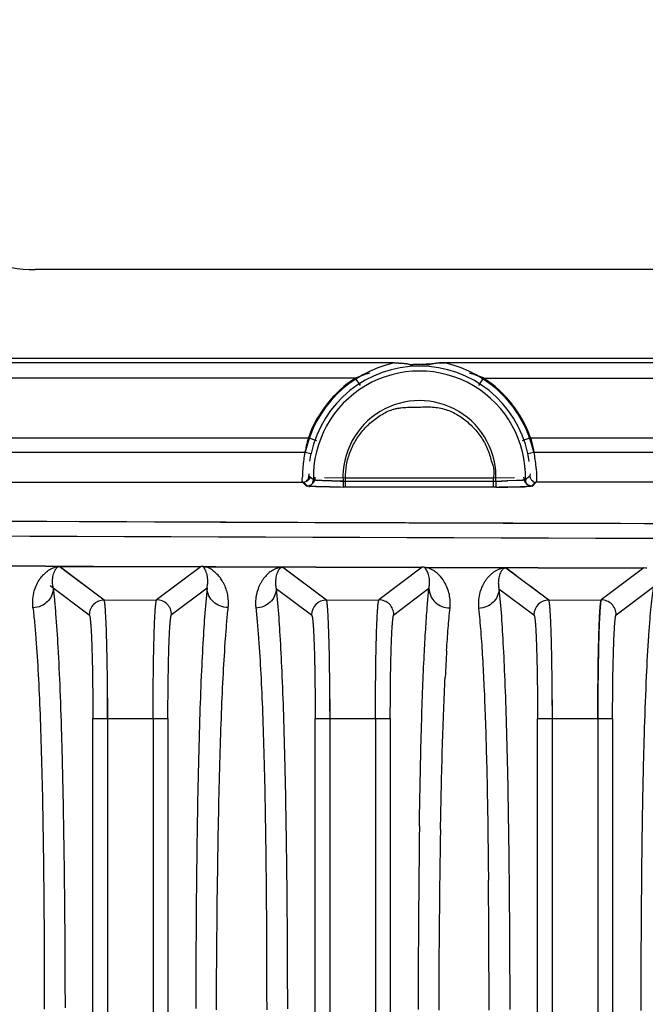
# Model space of a CAD drawing. Header units: inches. Extents: x 0 to 34, y 0 to 22.
# Tile 31 of 108: x 5.3 to 6.1, y 18.3 to 19.6. Entities that reach past the tile are written whole.
import ezdxf

# ---------------------------------------------------------------- set-up
doc = ezdxf.new("R2010")
doc.units = ezdxf.units.IN
doc.header["$LTSCALE"] = 1.87
doc.header["$MEASUREMENT"] = 0
doc.layers.get('0').update_dxf_attribs({"linetype": 'CONTINUOUS'})
doc.layers.add('DIMENSIONS', color=7, linetype='CONTINUOUS')
doc.styles.get("Standard").update_dxf_attribs({"font": 'txt', "width": 0.8})
doc.dimstyles.new('DIMSTYLE_1', dxfattribs={"dimtxt": 0.125, "dimasz": 0.18, "dimexe": 0.18, "dimexo": 0.0625, "dimgap": 0.09, "dimtad": 0, "dimtih": 1, "dimtoh": 1, "dimdec": 3, "dimzin": 4, "dimdsep": 46, "dimtxsty": 'STANDARD', "dimblk": '_FILLED', "dimblk1": '_FILLED', "dimblk2": '_FILLED', "dimcen": 0.09, "dimadec": 0, "dimazin": 0, "dimtp": 0.01, "dimtm": 0.01, "dimtfac": 1, "dimtdec": 3, "dimtofl": 0, "dimtmove": 0, "dimatfit": 3, "dimldrblk": '_FILLED', "dimfxl": 1, "dimtolj": 1, "dimtzin": 4, "dimarcsym": 0})

# ---------------------------------------------------------------- blocks, each defined once
blk = doc.blocks.new('_FILLED')
at = {"color": 0, "linetype": 'BYBLOCK'}
blk.add_solid([(0, 0), (-1, 0.1736), (-1, -0.1736)], dxfattribs=at)
blk = doc.blocks.new('*D2')
at = {"layer": 'DIMENSIONS', "color": 2, "linetype": 'CONTINUOUS'}
for p, q in [((4.4641, 19.3916), (4.4641, 20.4206)), ((11.905, 19.3916), (11.905, 20.4206)), ((4.4641, 20.2956), (7.5596, 20.2956)), ((11.905, 20.2956), (8.8096, 20.2956))]:
    blk.add_line(p, q, dxfattribs=at)
at = {"layer": 'DIMENSIONS', "color": 2, "linetype": 'CONTINUOUS', "xscale": 0.18, "yscale": 0.18, "zscale": 0.18, "rotation": 180}
blk.add_blockref('_FILLED', (4.4641, 20.2956), dxfattribs=at)
at = {"layer": 'DIMENSIONS', "color": 2, "linetype": 'CONTINUOUS', "xscale": 0.18, "yscale": 0.18, "zscale": 0.18}
blk.add_blockref('_FILLED', (11.905, 20.2956), dxfattribs=at)
at = {"layer": 'DIMENSIONS', "color": 2, "linetype": 'CONTINUOUS', "insert": (8.1846, 20.3581), "char_height": 0.125, "width": 1.125, "attachment_point": 2, "line_spacing_factor": 0.9}
blk.add_mtext('7.441{\\Ftxt.shx;\\W1.000000;\\H0.125000; }[189]', dxfattribs=at)

msp = doc.modelspace()

# ---------------------------------------------------------------- linework, layer by layer
at = {"color": 6, "linetype": 'CONTINUOUS'}
for p, q in [((11.057, 19.27), (5.3121, 19.27)), ((10.532, 19.1519), (4.1294, 19.1519)), ((5.7886, 19.146), (4.1294, 19.146)), ((5.7886, 19.146), (5.7951, 19.1459)), ((5.7951, 19.1459), (5.7886, 19.146)), ((5.8332, 19.1448), (5.8444, 19.1456)), ((5.8444, 19.1456), (5.8562, 19.146)), ((10.513, 19.146), (5.8562, 19.146)), ((5.7375, 19.126), (4.1294, 19.126)), ((5.7439, 19.1161), (5.7375, 19.126)), ((5.9072, 19.126), (5.9008, 19.1161)), ((5.9072, 19.126), (10.4619, 19.126)), ((4.1361, 19.0468), (5.6748, 19.0468)), ((5.6859, 19.0428), (5.6748, 19.0468)), ((5.9699, 19.0468), (5.9588, 19.0428)), ((5.9699, 19.0468), (10.3992, 19.0468)), ((4.1356, 19.0276), (5.6706, 19.0276)), ((5.6706, 19.0276), (5.6783, 19.0259)), ((5.9664, 19.0259), (5.9741, 19.0276)), ((5.9741, 19.0276), (10.3951, 19.0276)), ((5.6755, 18.9989), (5.6757, 18.996)), ((5.6757, 18.996), (5.6775, 18.9944)), ((5.6757, 18.996), (5.6775, 18.9944)), ((5.9673, 18.9944), (5.969, 18.996)), ((5.9678, 18.995), (5.969, 18.996)), ((5.9692, 18.9988), (5.969, 18.996)), ((4.1361, 18.9878), (5.6671, 18.9878)), ((5.6671, 18.9878), (5.6697, 18.9851)), ((5.6679, 18.9882), (5.6736, 18.9825)), ((5.6697, 18.9851), (5.6722, 18.9825)), ((5.6756, 18.9821), (5.6722, 18.9825)), ((5.6741, 18.9824), (5.6736, 18.9825)), ((5.6741, 18.9824), (5.6736, 18.9825)), ((5.6753, 18.9823), (5.6741, 18.9824)), ((5.6788, 18.9932), (5.6775, 18.9944)), ((5.6788, 18.9932), (5.6775, 18.9944)), ((5.6815, 18.9906), (5.6788, 18.9932)), ((5.6815, 18.9906), (5.6788, 18.9932)), ((5.7062, 18.9894), (5.6935, 18.9897)), ((5.7242, 18.993), (5.6962, 18.9935)), ((5.7209, 18.9892), (5.7209, 18.9813)), ((5.7209, 18.9892), (5.9238, 18.9892)), ((5.724, 18.9872), (5.724, 18.993)), ((5.9203, 18.993), (5.7242, 18.993)), ((5.9484, 18.9935), (5.9203, 18.993)), ((5.9203, 18.993), (5.9203, 18.9812)), ((5.9238, 18.9892), (5.9238, 18.9813)), ((5.9514, 18.9898), (5.9387, 18.9894)), ((5.9641, 18.9915), (5.9634, 18.9908)), ((5.9642, 18.9915), (5.9635, 18.9908)), ((5.9673, 18.9944), (5.9641, 18.9915)), ((5.9673, 18.9944), (5.9642, 18.9915)), ((5.9711, 18.9825), (5.9671, 18.9821)), ((5.9673, 18.9944), (5.9678, 18.995)), ((5.9711, 18.9825), (5.9768, 18.9882)), ((5.9725, 18.9825), (5.9776, 18.9877)), ((10.3915, 18.9878), (5.9776, 18.9878)), ((5.6776, 18.9821), (5.6753, 18.9823)), ((5.9238, 18.9813), (5.7209, 18.9813)), ((5.7244, 18.9812), (5.7209, 18.9812)), ((5.9239, 18.9812), (5.9203, 18.9812)), ((5.9671, 18.9821), (5.9644, 18.9819)), ((5.9671, 18.9821), (5.9644, 18.9819)), ((5.9681, 18.982), (5.9645, 18.9819)), ((5.2582, 18.8765), (5.3893, 18.8759)), ((5.3893, 18.8759), (5.2582, 18.8765)), ((5.3439, 18.8757), (5.3893, 18.8759)), ((5.4036, 18.8312), (5.3439, 18.8757)), ((5.4035, 18.8312), (5.3439, 18.8757)), ((5.3893, 18.8759), (5.3442, 18.8757)), ((5.4037, 18.8312), (5.3442, 18.8757)), ((5.3893, 18.8759), (5.5323, 18.8759)), ((5.3893, 18.8759), (5.5323, 18.8759)), ((5.3893, 18.8759), (5.5323, 18.8759)), ((5.5323, 18.8759), (5.4733, 18.8315)), ((5.5323, 18.8759), (5.4733, 18.8315)), ((5.5323, 18.8759), (5.4733, 18.8315)), ((5.5353, 18.8757), (5.5396, 18.8754)), ((5.5369, 18.8754), (5.552, 18.8753)), ((5.552, 18.8753), (5.537, 18.8754)), ((5.5396, 18.8754), (5.552, 18.8751)), ((5.552, 18.8753), (5.6846, 18.8748)), ((5.552, 18.8753), (5.6846, 18.8748)), ((5.6846, 18.8748), (5.552, 18.8753)), ((5.6846, 18.8748), (5.6406, 18.8747)), ((5.6846, 18.8748), (5.6406, 18.8747)), ((5.6988, 18.8312), (5.6406, 18.8747)), ((5.6988, 18.8312), (5.6406, 18.8747)), ((5.6846, 18.8748), (5.6409, 18.8746)), ((5.6988, 18.8312), (5.6409, 18.8746)), ((5.6846, 18.8748), (5.8262, 18.8748)), ((5.6846, 18.8748), (5.8262, 18.8748)), ((5.6846, 18.8748), (5.8262, 18.8748)), ((5.8262, 18.8748), (5.7686, 18.8314)), ((5.8262, 18.8748), (5.7686, 18.8314)), ((5.829, 18.8746), (5.8332, 18.8741)), ((5.9799, 18.8738), (5.8306, 18.8743)), ((5.8332, 18.8743), (5.9799, 18.8738)), ((5.9799, 18.8738), (5.9371, 18.8737)), ((5.9799, 18.8738), (5.9371, 18.8737)), ((5.9941, 18.8312), (5.9371, 18.8737)), ((5.9941, 18.8312), (5.9371, 18.8737)), ((5.9799, 18.8738), (5.9376, 18.8737)), ((5.9799, 18.8738), (6.1203, 18.8738)), ((5.9799, 18.8738), (6.1203, 18.8738)), ((5.9799, 18.8738), (6.1203, 18.8738)), ((6.1203, 18.8738), (6.0639, 18.8314)), ((6.1203, 18.8738), (6.0639, 18.8314)), ((5.3319, 18.8503), (5.3839, 18.8115)), ((5.4931, 18.8118), (5.5403, 18.8474)), ((5.5404, 18.8474), (5.5381, 18.8232)), ((5.6321, 18.8467), (5.6792, 18.8115)), ((5.6321, 18.8467), (5.6343, 18.8224)), ((5.7883, 18.8117), (5.835, 18.8469)), ((5.8327, 18.8215), (5.835, 18.8469)), ((5.928, 18.8462), (5.9745, 18.8115)), ((5.928, 18.8462), (5.9304, 18.8192)), ((6.0836, 18.8117), (6.1337, 18.8494)), ((5.4036, 18.8312), (5.4733, 18.8315)), ((5.6988, 18.8312), (5.7686, 18.8314)), ((5.9941, 18.8312), (6.0639, 18.8314)), ((5.4082, 18.701), (5.4083, 12.5433)), ((5.7035, 18.6998), (5.7036, 12.5433)), ((5.9988, 18.6987), (5.9989, 12.5433)), ((6.0593, 18.6877), (6.0593, 18.6739)), ((5.3886, 18.6738), (5.4884, 18.674)), ((5.3886, 12.5434), (5.3886, 18.6738)), ((5.3886, 18.6738), (5.4083, 18.6738)), ((5.4687, 18.674), (5.4884, 18.674)), ((5.4687, 18.6739), (5.4687, 12.5432)), ((5.4884, 18.674), (5.4884, 12.5432)), ((5.6839, 18.6738), (5.7837, 18.674)), ((5.6839, 12.5434), (5.6839, 18.6738)), ((5.6839, 18.6738), (5.7036, 18.6738)), ((5.764, 18.674), (5.7837, 18.674)), ((5.764, 18.6739), (5.764, 12.5432)), ((5.7837, 18.674), (5.7837, 12.5432)), ((5.9792, 18.6738), (6.0789, 18.6739)), ((5.9792, 12.5434), (5.9792, 18.6738)), ((5.9792, 18.6738), (5.9989, 18.6738)), ((6.0593, 18.6739), (6.0789, 18.674)), ((6.0593, 18.6739), (6.0593, 12.5432)), ((6.0789, 18.674), (6.0789, 12.5432)), ((5.8223, 18.5309), (5.8225, 18.5396)), ((5.8225, 18.543), (5.8226, 18.5497)), ((5.8225, 18.5396), (5.8225, 18.543))]:
    msp.add_line(p, q, dxfattribs=at)
for centre, radius, start, end in [((5.3121, 19.4669), 0.1969, 197.4576, 270), ((5.8224, 18.9944), 0.1553, 102.5762, 167.6575), ((5.8224, 18.9944), 0.1474, 12.3425, 167.6575), ((5.8224, 18.9944), 0.1553, 12.3424, 77.424), ((5.8224, 18.9944), 0.1409, 358.455, 181.545), ((5.8143, 18.9348), 0.206, 106.4625, 111.8683), ((5.8317, 18.9383), 0.2024, 68.0835, 73.5521), ((5.8224, 18.9944), 0.1566, 122.8053, 160.4568), ((5.8224, 18.9944), 0.1566, 19.5432, 57.1947), ((5.8224, 18.9944), 0.1016, 357.0557, 182.9443), ((5.8922, 18.9856), 0.2258, 164.287, 170.016), ((5.8715, 18.9894), 0.2048, 170.0504, 175.3834), ((5.807, 18.9979), 0.1317, 167.6927, 172.3377), ((5.8024, 18.9988), 0.127, 167.645, 172.335), ((5.8373, 18.9978), 0.1321, 7.595, 12.2977), ((5.8383, 18.9981), 0.1311, 7.6902, 12.282), ((5.7717, 18.9892), 0.2064, 4.6014, 9.9027), ((5.8446, 18.9915), 0.1778, 175.3549, 179.5725), ((5.6722, 18.9944), 0.0118, 270.1744, 359.9868), ((5.6736, 18.9904), 0.00789, 270.1297, 1.4801), ((5.7403, 20.7867), 1.7976, 268.9124, 269.3838), ((5.7372, 20.5995), 1.6103, 268.9033, 269.4225), ((5.9062, 20.6676), 1.6785, 270.5996, 271.1084), ((5.9101, 20.4274), 1.4383, 270.5461, 271.1693), ((5.9725, 18.9944), 0.0118, 180.0182, 269.8958), ((5.9711, 18.9904), 0.00789, 178.5091, 269.8671), ((5.6829, 19.0878), 0.106, 266.0563, 266.5991), ((5.7191, 20.5036), 1.5223, 269.4024, 269.5704), ((5.7236, 20.9056), 1.9243, 269.4467, 269.92), ((5.7215, 20.8779), 1.8966, 269.5813, 269.9833), ((5.9239, 20.698), 1.7167, 269.9955, 270.5882), ((5.9217, 20.8134), 1.8322, 270.0661, 270.567), ((5.9302, 20.0648), 1.0835, 270.5095, 271.3967), ((5.9324, 19.9612), 0.9798, 270.5325, 271.4214), ((5.9429, 19.5453), 0.5639, 271.3976, 271.9326), ((5.9445, 19.4753), 0.4937, 271.416, 272.0108), ((5.9499, 19.3388), 0.3572, 271.9256, 272.3457), ((5.9516, 19.2767), 0.295, 272.0001, 272.4955), ((8.1846, 722.7896), 703.8597, 269.6742191, 270.325781), ((8.1846, 726.3077), 707.3777, 269.7531502, 270.2468506), ((8.1846, 724.3401), 705.4298, 269.6746011, 270.3253989), ((8.1846, 724.2569), 705.3466, 269.6745627, 270.3254373), ((8.1846, 724.0787), 705.1684, 269.6744801, 270.3255193), ((5.5323, 18.8564), 0.0195, 76.3485, 89.9929), ((5.8262, 18.8553), 0.0196, 77.0165, 89.9951), ((6.1203, 18.8542), 0.0196, 77.911, 89.9838), ((5.4036, 18.8115), 0.0197, 89.9476, 179.9506), ((5.4734, 18.8118), 0.0197, 0.0476, 90.1489), ((5.6989, 18.8115), 0.0197, 90.2694, 179.9487), ((5.7686, 18.8117), 0.0197, 0.0477, 90.1246), ((5.9942, 18.8115), 0.0197, 90.245, 179.9487), ((6.0639, 18.8117), 0.0197, 0.0477, 90.1004), ((8.7598, 18.5852), 2.9068, 176.4726, 177.1721), ((24.3544, 18.2738), 18.5338, 179.20529, 179.95697), ((21.9284, 18.2568), 16.0804, 179.03952, 179.89351), ((-11.0679, 18.307), 16.9826, 0.18079, 0.51369), ((-16.5361, 18.285), 22.4509, 0.00422, 0.19275)]:
    msp.add_arc(centre, radius, start, end, dxfattribs=at)
for points, knots in [([(5.7951, 19.1459), (5.7963, 19.1458), (5.798, 19.1457), (5.8003, 19.1455), (5.802, 19.1455), (5.8038, 19.1454), (5.8055, 19.1452), (5.8071, 19.1448), (5.8087, 19.1442), (5.81, 19.1438), (5.8111, 19.1436), (5.8123, 19.1436), (5.8137, 19.1437), (5.8154, 19.1439), (5.8172, 19.1439), (5.8189, 19.1439), (5.8206, 19.1439), (5.8218, 19.1439), (5.8224, 19.1439)], [0, 0, 0, 0, 0.125415, 0.188349, 0.251666, 0.314992, 0.377566, 0.439134, 0.500235, 0.560683, 0.59083, 0.621464, 0.684633, 0.748393, 0.811284, 0.874045, 0.937006, 1, 1, 1, 1]), ([(5.8224, 19.1439), (5.8214, 19.1439), (5.82, 19.1439), (5.8181, 19.1439), (5.8167, 19.1439), (5.8153, 19.1439), (5.8134, 19.1437), (5.812, 19.1435), (5.8111, 19.1436)], [0, 0, 0, 0, 0.250273, 0.375164, 0.499756, 0.624859, 0.751543, 1, 1, 1, 1]), ([(5.845, 19.1456), (5.8431, 19.1453), (5.8395, 19.1445), (5.8339, 19.1433), (5.8281, 19.1433), (5.8243, 19.1437), (5.8224, 19.1439)], [0, 0, 0, 0, 0.247443, 0.495161, 0.747217, 1, 1, 1, 1]), ([(5.8224, 19.1439), (5.8233, 19.144), (5.8269, 19.1445), (5.8305, 19.1446), (5.8332, 19.1448)], [0, 0, 0, 0, 0.248974, 1, 1, 1, 1]), ([(5.8562, 19.146), (5.8552, 19.146), (5.8515, 19.146), (5.8478, 19.146), (5.845, 19.1456)], [0, 0, 0, 0, 0.250978, 1, 1, 1, 1]), ([(5.7242, 18.993), (5.7241, 18.999), (5.725, 19.0108), (5.7298, 19.0281), (5.7378, 19.044), (5.7466, 19.056), (5.7549, 19.0645), (5.7616, 19.0703), (5.7689, 19.0755), (5.7765, 19.0801), (5.7833, 19.0831), (5.7889, 19.0849), (5.7933, 19.0859), (5.7977, 19.0865), (5.8021, 19.0869), (5.8065, 19.0871), (5.811, 19.0872), (5.8154, 19.0872), (5.8199, 19.0874), (5.8243, 19.0875), (5.8302, 19.0877), (5.8376, 19.0877), (5.8465, 19.0869), (5.8552, 19.085), (5.8636, 19.082), (5.8716, 19.0781), (5.8816, 19.0717), (5.8906, 19.0639), (5.8986, 19.0552), (5.904, 19.0481), (5.9087, 19.0405), (5.9139, 19.0299), (5.9166, 19.0213), (5.9178, 19.0155)], [0, 0, 0, 0, 0.062468, 0.124926, 0.187401, 0.249871, 0.281134, 0.312391, 0.343646, 0.3749, 0.406171, 0.421807, 0.437427, 0.453062, 0.468711, 0.48434, 0.499958, 0.515573, 0.531187, 0.546805, 0.562429, 0.593695, 0.624941, 0.656212, 0.687467, 0.718737, 0.749999, 0.812465, 0.843741, 0.875007, 0.906266, 0.937537, 1, 1, 1, 1]), ([(5.9699, 19.0468), (5.9709, 19.0431), (5.9728, 19.0358), (5.9743, 19.0284), (5.9749, 19.0247)], [0, 0, 0, 0, 0.508082, 1, 1, 1, 1]), ([(5.9178, 19.0155), (5.9187, 19.0138), (5.9201, 19.0102), (5.9211, 19.0045), (5.9212, 18.9987), (5.9207, 18.9949), (5.9203, 18.993)], [0, 0, 0, 0, 0.250018, 0.499962, 0.750097, 1, 1, 1, 1]), ([(5.6757, 18.996), (5.6757, 18.9947), (5.675, 18.992), (5.673, 18.99), (5.6718, 18.9893)], [0, 0, 0, 0, 0.500139, 1, 1, 1, 1]), ([(5.6746, 18.992), (5.6748, 18.9923), (5.6754, 18.9936), (5.6757, 18.995), (5.6757, 18.996)], [0, 0, 0, 0, 0.251859, 1, 1, 1, 1]), ([(5.969, 18.996), (5.969, 18.9947), (5.9698, 18.992), (5.9718, 18.99), (5.973, 18.9893)], [0, 0, 0, 0, 0.499847, 1, 1, 1, 1]), ([(5.9774, 19.0058), (5.9775, 19.0045), (5.9776, 19.002), (5.9778, 18.9985), (5.9779, 18.9955), (5.9779, 18.9929), (5.9779, 18.9911), (5.9779, 18.9899), (5.9779, 18.9892), (5.9778, 18.9887), (5.9778, 18.9882), (5.9777, 18.9879), (5.9777, 18.9878), (5.9776, 18.9878)], [0, 0, 0, 0, 0.217461, 0.411448, 0.580282, 0.722241, 0.835758, 0.881591, 0.920047, 0.951072, 0.974639, 0.990807, 1, 1, 1, 1]), ([(5.6671, 18.9878), (5.6671, 18.9878), (5.667, 18.9879), (5.6669, 18.9882), (5.6669, 18.9887), (5.6668, 18.9892), (5.6668, 18.9899), (5.6668, 18.9911), (5.6668, 18.9921), (5.6668, 18.9928)], [0, 0, 0, 0, 0.032952, 0.091092, 0.175915, 0.287622, 0.42611, 0.591174, 1, 1, 1, 1]), ([(5.6671, 18.9878), (5.6691, 18.9878), (5.6731, 18.9888), (5.6761, 18.9917), (5.6772, 18.9934)], [0, 0, 0, 0, 0.499982, 1, 1, 1, 1]), ([(5.6941, 18.9897), (5.6932, 18.9898), (5.6914, 18.9898), (5.689, 18.9899), (5.6869, 18.99), (5.6851, 18.9901), (5.6837, 18.9903), (5.6827, 18.9904), (5.6821, 18.9904), (5.6818, 18.9905), (5.6816, 18.9905), (5.6815, 18.9906), (5.6815, 18.9906)], [0, 0, 0, 0, 0.216213, 0.409572, 0.578209, 0.720265, 0.834126, 0.918971, 0.950327, 0.974235, 0.990705, 1, 1, 1, 1]), ([(5.7244, 18.9812), (5.7243, 18.9813), (5.7242, 18.9814), (5.7242, 18.9818), (5.7241, 18.9823), (5.7241, 18.983), (5.724, 18.9838), (5.724, 18.9853), (5.724, 18.9864), (5.724, 18.9872)], [0, 0, 0, 0, 0.027343, 0.083773, 0.170111, 0.285588, 0.428902, 0.597603, 1, 1, 1, 1]), ([(5.9632, 18.9906), (5.9632, 18.9906), (5.9631, 18.9906), (5.9629, 18.9905), (5.9626, 18.9904), (5.9621, 18.9904), (5.9612, 18.9903), (5.9598, 18.9902), (5.9581, 18.99), (5.9562, 18.9899), (5.9539, 18.9898), (5.9522, 18.9898), (5.9514, 18.9898)], [0, 0, 0, 0, 0.009447, 0.025991, 0.049916, 0.081243, 0.165934, 0.279581, 0.421404, 0.589887, 0.783323, 1, 1, 1, 1]), ([(5.9632, 18.9906), (5.9632, 18.9906), (5.9631, 18.9906), (5.9629, 18.9905), (5.9626, 18.9904), (5.9621, 18.9904), (5.9612, 18.9903), (5.9599, 18.9902), (5.9583, 18.9901), (5.9564, 18.99), (5.9542, 18.9899), (5.9526, 18.9898), (5.9518, 18.9898)], [0, 0, 0, 0, 0.009458, 0.026009, 0.049922, 0.081223, 0.165833, 0.279396, 0.421155, 0.589616, 0.78312, 1, 1, 1, 1]), ([(5.9725, 18.9825), (5.9725, 18.9825), (5.9723, 18.9825), (5.9719, 18.9824), (5.9711, 18.9823), (5.9697, 18.9821), (5.9687, 18.9821), (5.9681, 18.982)], [0, 0, 0, 0, 0.038233, 0.10006, 0.297704, 0.596841, 1, 1, 1, 1]), ([(5.9727, 18.9888), (5.9731, 18.9887), (5.9747, 18.988), (5.9764, 18.9878), (5.9776, 18.9878)], [0, 0, 0, 0, 0.251761, 1, 1, 1, 1]), ([(5.705, 18.9813), (5.6994, 18.9814), (5.6916, 18.9815), (5.6821, 18.9818), (5.6783, 18.9819), (5.6766, 18.982)], [0, 0, 0, 0, 0.594614, 0.825811, 1, 1, 1, 1]), ([(5.7032, 18.9814), (5.6981, 18.9815), (5.6911, 18.9816), (5.6826, 18.9818), (5.6791, 18.982), (5.6776, 18.9821)], [0, 0, 0, 0, 0.594681, 0.825781, 1, 1, 1, 1]), ([(5.3091, 18.821), (5.3087, 18.8249), (5.3085, 18.8325), (5.3105, 18.843), (5.3138, 18.8518), (5.3192, 18.8612), (5.3254, 18.8677), (5.3313, 18.8717), (5.3344, 18.8734), (5.3372, 18.8745), (5.3396, 18.8752), (5.3411, 18.8755), (5.3422, 18.8756), (5.343, 18.8757), (5.3436, 18.8757), (5.344, 18.8757), (5.3442, 18.8757)], [0, 0, 0, 0, 0.167179, 0.313036, 0.442682, 0.55934, 0.76332, 0.81069, 0.858061, 0.908536, 0.938917, 0.959139, 0.97374, 0.98427, 0.992111, 1, 1, 1, 1]), ([(5.3361, 18.8472), (5.3356, 18.8491), (5.3351, 18.8527), (5.335, 18.8578), (5.3356, 18.8622), (5.3365, 18.866), (5.3375, 18.8687), (5.3384, 18.8706), (5.3391, 18.8718), (5.3398, 18.873), (5.3405, 18.8738), (5.3412, 18.8745), (5.3417, 18.8749), (5.3422, 18.8753), (5.3431, 18.8756), (5.3437, 18.8757), (5.3442, 18.8757)], [0, 0, 0, 0, 0.18288, 0.339894, 0.476466, 0.5959, 0.700617, 0.748186, 0.792922, 0.835208, 0.875883, 0.896178, 0.917279, 0.941443, 0.95712, 1, 1, 1, 1]), ([(5.5403, 18.8474), (5.5408, 18.8493), (5.5414, 18.853), (5.5414, 18.8581), (5.5408, 18.8625), (5.5401, 18.8656), (5.5393, 18.8679), (5.5388, 18.8694), (5.5382, 18.8707), (5.5376, 18.8719), (5.537, 18.873), (5.5365, 18.8739), (5.5361, 18.8745), (5.5358, 18.8749), (5.5355, 18.8753), (5.5354, 18.8756), (5.5354, 18.8757)], [0, 0, 0, 0, 0.199773, 0.371199, 0.518396, 0.646211, 0.703575, 0.756751, 0.806278, 0.852885, 0.895885, 0.934465, 0.952796, 0.970737, 0.986929, 1, 1, 1, 1]), ([(5.5684, 18.8212), (5.5687, 18.8236), (5.5689, 18.8286), (5.5682, 18.8362), (5.5665, 18.844), (5.564, 18.8503), (5.5616, 18.855), (5.5593, 18.8588), (5.5558, 18.8634), (5.5519, 18.8674), (5.5485, 18.8701), (5.5461, 18.8718), (5.5437, 18.8733), (5.5414, 18.8745), (5.5402, 18.8751), (5.5397, 18.8753)], [0, 0, 0, 0, 0.110861, 0.227886, 0.350052, 0.47721, 0.537838, 0.591791, 0.679612, 0.801398, 0.845387, 0.881592, 0.936351, 0.974321, 1, 1, 1, 1]), ([(5.6409, 18.8746), (5.6409, 18.8747), (5.6409, 18.8747), (5.6407, 18.8747), (5.6405, 18.8747), (5.6402, 18.8747), (5.6398, 18.8747), (5.6394, 18.8747), (5.6389, 18.8746), (5.6384, 18.8746), (5.6377, 18.8745), (5.6369, 18.8744), (5.636, 18.8742), (5.635, 18.8739), (5.6339, 18.8736), (5.6329, 18.8733), (5.6317, 18.8729), (5.6303, 18.8722), (5.6288, 18.8714), (5.6267, 18.8703), (5.6243, 18.8687), (5.6216, 18.8665), (5.618, 18.8631), (5.6148, 18.8591), (5.612, 18.8547), (5.61, 18.8509), (5.6083, 18.8468), (5.6068, 18.8423), (5.6056, 18.8374), (5.6048, 18.8321), (5.6047, 18.8264), (5.6049, 18.8225), (5.6051, 18.8205)], [0, 0, 0, 0, 0.000644, 0.001969, 0.00592, 0.010368, 0.014428, 0.021387, 0.02713, 0.036408, 0.043903, 0.056182, 0.066474, 0.084001, 0.099349, 0.113472, 0.126839, 0.152252, 0.176712, 0.200745, 0.248637, 0.297188, 0.347057, 0.452373, 0.508593, 0.56732, 0.629122, 0.694498, 0.763728, 0.837239, 0.915682, 1, 1, 1, 1]), ([(5.6409, 18.8746), (5.6404, 18.8747), (5.6397, 18.8746), (5.6387, 18.8743), (5.6381, 18.8739), (5.6375, 18.8734), (5.6368, 18.8728), (5.6361, 18.872), (5.6353, 18.8708), (5.6346, 18.8696), (5.6336, 18.8677), (5.6326, 18.865), (5.6317, 18.8613), (5.6311, 18.857), (5.6311, 18.8521), (5.6317, 18.8485), (5.6321, 18.8467)], [0, 0, 0, 0, 0.050061, 0.067996, 0.094209, 0.116589, 0.137745, 0.179444, 0.222193, 0.267048, 0.314399, 0.41795, 0.535624, 0.669169, 0.822237, 1, 1, 1, 1]), ([(5.835, 18.8469), (5.8354, 18.8487), (5.8359, 18.8523), (5.8359, 18.8584), (5.8349, 18.8638), (5.8333, 18.8682), (5.832, 18.8708), (5.8307, 18.8729), (5.8296, 18.8741), (5.829, 18.8746)], [0, 0, 0, 0, 0.194246, 0.360292, 0.630263, 0.740744, 0.837671, 0.922889, 1, 1, 1, 1]), ([(5.863, 18.8208), (5.8636, 18.8267), (5.863, 18.8389), (5.8571, 18.8539), (5.8496, 18.8635), (5.8432, 18.8692), (5.838, 18.8724), (5.8344, 18.8739), (5.8332, 18.8743)], [0, 0, 0, 0, 0.270916, 0.550818, 0.721675, 0.82483, 0.94015, 1, 1, 1, 1]), ([(5.9376, 18.8737), (5.9376, 18.8737), (5.9376, 18.8737), (5.9375, 18.8738), (5.9373, 18.8738), (5.9369, 18.8738), (5.9365, 18.8737), (5.936, 18.8737), (5.9355, 18.8737), (5.935, 18.8737), (5.9341, 18.8736), (5.9328, 18.8734), (5.9313, 18.873), (5.9301, 18.8727), (5.929, 18.8724), (5.9278, 18.8719), (5.9263, 18.8713), (5.9247, 18.8705), (5.9231, 18.8696), (5.9216, 18.8686), (5.9197, 18.8673), (5.9174, 18.8654), (5.9147, 18.8629), (5.9123, 18.8601), (5.9099, 18.857), (5.9078, 18.8537), (5.9058, 18.8499), (5.9041, 18.8459), (5.9021, 18.8398), (5.9008, 18.8331), (5.9006, 18.8259), (5.9008, 18.8221), (5.9009, 18.8201)], [0, 0, 0, 0, 0.000464, 0.001211, 0.003844, 0.008099, 0.016439, 0.023185, 0.02936, 0.034736, 0.043735, 0.069802, 0.089284, 0.105979, 0.121103, 0.135265, 0.161879, 0.187188, 0.211829, 0.236173, 0.260464, 0.309326, 0.359174, 0.410543, 0.463814, 0.519369, 0.577257, 0.637983, 0.702081, 0.841472, 0.917959, 1, 1, 1, 1]), ([(5.9376, 18.8737), (5.937, 18.8737), (5.9361, 18.8737), (5.9351, 18.8733), (5.9342, 18.8729), (5.9332, 18.8721), (5.9322, 18.871), (5.9314, 18.8699), (5.9306, 18.8687), (5.9297, 18.8668), (5.9286, 18.8641), (5.9277, 18.8605), (5.9271, 18.8563), (5.9271, 18.8515), (5.9276, 18.848), (5.928, 18.8462)], [0, 0, 0, 0, 0.055936, 0.07596, 0.104527, 0.150453, 0.193383, 0.236741, 0.281813, 0.329069, 0.431667, 0.547392, 0.678123, 0.827341, 1, 1, 1, 1]), ([(5.9941, 18.8312), (5.9894, 18.8347), (5.9811, 18.8409), (5.9692, 18.8498), (5.955, 18.8603), (5.9445, 18.8684), (5.9376, 18.8737)], [0, 0, 0, 0, 0.251115, 0.439784, 0.628214, 1, 1, 1, 1]), ([(5.3361, 18.8472), (5.336, 18.8437), (5.3345, 18.8369), (5.3285, 18.8285), (5.3198, 18.8226), (5.3128, 18.8211), (5.3091, 18.821)], [0, 0, 0, 0, 0.254866, 0.492299, 0.733823, 1, 1, 1, 1]), ([(5.3361, 18.8472), (5.3367, 18.842), (5.3378, 18.8307), (5.34, 18.8045), (5.3425, 18.7647), (5.3452, 18.7081), (5.3474, 18.6401), (5.3492, 18.5617), (5.351, 18.4438), (5.3516, 18.3523), (5.3517, 18.2899)], [0, 0, 0, 0, 0.028285, 0.061091, 0.141289, 0.242739, 0.365692, 0.507737, 0.664311, 1, 1, 1, 1]), ([(5.5684, 18.8212), (5.5647, 18.8212), (5.5574, 18.8226), (5.5483, 18.8283), (5.542, 18.8368), (5.5404, 18.8438), (5.5403, 18.8474)], [0, 0, 0, 0, 0.266686, 0.508191, 0.745283, 1, 1, 1, 1]), ([(5.6321, 18.8467), (5.6321, 18.8433), (5.6306, 18.8365), (5.6245, 18.8279), (5.6156, 18.8221), (5.6086, 18.8206), (5.6051, 18.8205)], [0, 0, 0, 0, 0.243812, 0.491762, 0.7445, 1, 1, 1, 1]), ([(5.835, 18.8469), (5.835, 18.8433), (5.8367, 18.8363), (5.8429, 18.8278), (5.852, 18.8221), (5.8592, 18.8207), (5.863, 18.8208)], [0, 0, 0, 0, 0.254316, 0.49131, 0.732951, 1, 1, 1, 1]), ([(5.928, 18.8462), (5.928, 18.8427), (5.9264, 18.8359), (5.9204, 18.8276), (5.9116, 18.8218), (5.9046, 18.8202), (5.9009, 18.8201)], [0, 0, 0, 0, 0.254088, 0.49126, 0.733066, 1, 1, 1, 1]), ([(6.1168, 18.2863), (6.1168, 18.3199), (6.117, 18.3865), (6.1178, 18.4839), (6.1191, 18.5753), (6.1211, 18.6567), (6.1236, 18.7251), (6.1261, 18.7729), (6.1284, 18.8037), (6.1301, 18.8216), (6.1318, 18.8365), (6.133, 18.8454), (6.1337, 18.8494)], [0, 0, 0, 0, 0.179189, 0.354103, 0.518793, 0.665528, 0.787684, 0.882657, 0.920375, 0.952168, 0.978541, 1, 1, 1, 1]), ([(5.4083, 18.6738), (5.4083, 18.6838), (5.4082, 18.7036), (5.408, 18.7324), (5.4076, 18.7551), (5.4072, 18.772), (5.4069, 18.7833), (5.4066, 18.7937), (5.4062, 18.8029), (5.4058, 18.8109), (5.4054, 18.8176), (5.405, 18.8224), (5.4047, 18.8255), (5.4045, 18.8274), (5.4043, 18.8288), (5.4041, 18.83), (5.4038, 18.8307), (5.4037, 18.8311), (5.4035, 18.8312)], [0, 0, 0, 0, 0.191563, 0.376355, 0.546927, 0.624946, 0.697167, 0.762932, 0.82159, 0.872588, 0.915503, 0.949926, 0.963841, 0.975529, 0.984977, 0.992179, 0.997152, 1, 1, 1, 1]), ([(5.4687, 18.674), (5.4687, 18.6841), (5.4688, 18.7038), (5.469, 18.7326), (5.4693, 18.7554), (5.4697, 18.7722), (5.47, 18.7836), (5.4703, 18.7939), (5.4707, 18.8031), (5.4711, 18.8111), (5.4715, 18.8179), (5.4718, 18.8226), (5.4722, 18.8258), (5.4724, 18.8276), (5.4726, 18.8291), (5.4728, 18.8302), (5.473, 18.831), (5.4732, 18.8314), (5.4733, 18.8315)], [0, 0, 0, 0, 0.191528, 0.37629, 0.546844, 0.624859, 0.697078, 0.762845, 0.821507, 0.872513, 0.915439, 0.949875, 0.963797, 0.975493, 0.98495, 0.992161, 0.997142, 1, 1, 1, 1]), ([(5.7036, 18.6738), (5.7036, 18.6838), (5.7035, 18.7036), (5.7032, 18.7324), (5.7029, 18.7551), (5.7025, 18.772), (5.7022, 18.7833), (5.7018, 18.7937), (5.7015, 18.8029), (5.7011, 18.8109), (5.7007, 18.8176), (5.7003, 18.8224), (5.7, 18.8255), (5.6998, 18.8274), (5.6996, 18.8288), (5.6993, 18.8299), (5.6991, 18.8307), (5.6989, 18.8311), (5.6988, 18.8312)], [0, 0, 0, 0, 0.191562, 0.376352, 0.546923, 0.624942, 0.697163, 0.762928, 0.821586, 0.872584, 0.9155, 0.949923, 0.963839, 0.975527, 0.984976, 0.992178, 0.997152, 1, 1, 1, 1]), ([(5.764, 18.674), (5.764, 18.684), (5.764, 18.7038), (5.7643, 18.7325), (5.7646, 18.7553), (5.765, 18.7722), (5.7653, 18.7835), (5.7656, 18.7939), (5.766, 18.8031), (5.7664, 18.8111), (5.7668, 18.8178), (5.7671, 18.8226), (5.7674, 18.8258), (5.7677, 18.8276), (5.7679, 18.8291), (5.7681, 18.8302), (5.7683, 18.8309), (5.7685, 18.8313), (5.7686, 18.8314)], [0, 0, 0, 0, 0.19153, 0.376294, 0.54685, 0.624865, 0.697084, 0.762851, 0.821513, 0.872517, 0.915443, 0.949878, 0.9638, 0.975495, 0.984951, 0.992162, 0.997143, 1, 1, 1, 1]), ([(5.9989, 18.6738), (5.9989, 18.6838), (5.9988, 18.7036), (5.9985, 18.7323), (5.9982, 18.7551), (5.9978, 18.772), (5.9975, 18.7833), (5.9971, 18.7936), (5.9968, 18.8029), (5.9964, 18.8109), (5.996, 18.8176), (5.9956, 18.8224), (5.9953, 18.8255), (5.9951, 18.8273), (5.9948, 18.8288), (5.9946, 18.8299), (5.9944, 18.8307), (5.9942, 18.8311), (5.9941, 18.8312)], [0, 0, 0, 0, 0.191561, 0.37635, 0.546919, 0.624938, 0.697159, 0.762924, 0.821582, 0.87258, 0.915496, 0.94992, 0.963836, 0.975525, 0.984974, 0.992177, 0.997151, 1, 1, 1, 1]), ([(6.0593, 18.6739), (6.0593, 18.684), (6.0593, 18.7038), (6.0596, 18.7325), (6.0599, 18.7553), (6.0603, 18.7722), (6.0606, 18.7835), (6.0609, 18.7938), (6.0613, 18.803), (6.0616, 18.8111), (6.062, 18.8178), (6.0624, 18.8226), (6.0627, 18.8257), (6.0629, 18.8276), (6.0632, 18.829), (6.0634, 18.8301), (6.0636, 18.8309), (6.0638, 18.8313), (6.0639, 18.8314)], [0, 0, 0, 0, 0.191533, 0.376299, 0.546855, 0.62487, 0.697089, 0.762856, 0.821518, 0.872522, 0.915446, 0.949881, 0.963802, 0.975497, 0.984953, 0.992163, 0.997143, 1, 1, 1, 1]), ([(6.0639, 18.8314), (6.0638, 18.8313), (6.0636, 18.8309), (6.0634, 18.8303), (6.0632, 18.8293), (6.063, 18.8279), (6.0628, 18.8263), (6.0625, 18.8235), (6.0621, 18.8192), (6.0618, 18.8131), (6.0614, 18.806), (6.061, 18.7977), (6.0607, 18.7884), (6.0604, 18.7781), (6.0601, 18.7628), (6.0597, 18.742), (6.0594, 18.7155), (6.0593, 18.6971), (6.0593, 18.6877)], [0, 0, 0, 0, 0.002894, 0.007845, 0.014966, 0.024278, 0.035783, 0.049471, 0.083293, 0.125451, 0.175624, 0.233405, 0.298308, 0.369823, 0.447334, 0.617722, 0.80409, 1, 1, 1, 1]), ([(5.3091, 18.821), (5.3099, 18.8144), (5.3113, 18.8006), (5.3138, 18.7711), (5.3163, 18.7307), (5.3187, 18.6778), (5.3206, 18.6188), (5.3221, 18.5526), (5.3232, 18.4768), (5.324, 18.3876), (5.3241, 18.3232), (5.3242, 18.288)], [0, 0, 0, 0, 0.037328, 0.077693, 0.1665, 0.26539, 0.375549, 0.498227, 0.637836, 0.802297, 1, 1, 1, 1]), ([(5.5381, 18.8232), (5.537, 18.8105), (5.5351, 18.782), (5.5326, 18.7343), (5.5305, 18.6768), (5.5287, 18.6104), (5.5272, 18.5363), (5.5258, 18.4282), (5.5254, 18.3451), (5.5253, 18.2887)], [0, 0, 0, 0, 0.071156, 0.160349, 0.268211, 0.393569, 0.533437, 0.683737, 1, 1, 1, 1]), ([(5.5528, 18.2873), (5.5531, 18.3525), (5.5538, 18.4425), (5.5558, 18.5545), (5.5575, 18.6208), (5.5594, 18.6795), (5.5618, 18.732), (5.5642, 18.7721), (5.5665, 18.8012), (5.5677, 18.8147), (5.5684, 18.8212)], [0, 0, 0, 0, 0.365759, 0.50587, 0.628605, 0.738182, 0.836129, 0.923702, 0.963397, 1, 1, 1, 1]), ([(5.6051, 18.8205), (5.6058, 18.814), (5.6071, 18.8005), (5.6095, 18.7715), (5.6119, 18.7316), (5.6142, 18.6794), (5.616, 18.6208), (5.6175, 18.5548), (5.6186, 18.4786), (5.6193, 18.3884), (5.6194, 18.3231), (5.6195, 18.2873)], [0, 0, 0, 0, 0.036623, 0.076271, 0.163641, 0.261268, 0.370451, 0.492877, 0.632836, 0.798573, 1, 1, 1, 1]), ([(5.6343, 18.8224), (5.6354, 18.8098), (5.6373, 18.7812), (5.6398, 18.7334), (5.6419, 18.6759), (5.6437, 18.6094), (5.6451, 18.5354), (5.6465, 18.4276), (5.6469, 18.3446), (5.647, 18.2884)], [0, 0, 0, 0, 0.07135, 0.160769, 0.268857, 0.394375, 0.534273, 0.684435, 1, 1, 1, 1]), ([(5.8288, 18.7581), (5.8293, 18.7696), (5.8305, 18.7907), (5.8319, 18.8119), (5.8327, 18.8215)], [0, 0, 0, 0, 0.544488, 1, 1, 1, 1]), ([(5.8585, 18.7641), (5.8591, 18.774), (5.8604, 18.793), (5.8621, 18.8118), (5.863, 18.8208)], [0, 0, 0, 0, 0.526134, 1, 1, 1, 1]), ([(5.9009, 18.8201), (5.902, 18.8099), (5.904, 18.788), (5.9063, 18.7533), (5.9082, 18.7151), (5.9099, 18.6731), (5.9113, 18.6271), (5.9129, 18.5554), (5.9136, 18.4989), (5.914, 18.4592)], [0, 0, 0, 0, 0.085944, 0.18229, 0.288312, 0.404004, 0.530933, 0.67056, 1, 1, 1, 1]), ([(5.9304, 18.8192), (5.9314, 18.8062), (5.9333, 18.7771), (5.9356, 18.7284), (5.9376, 18.6704), (5.94, 18.5774), (5.9417, 18.4488), (5.9422, 18.3426), (5.9423, 18.2875)], [0, 0, 0, 0, 0.073378, 0.16484, 0.274591, 0.400933, 0.689331, 1, 1, 1, 1]), ([(5.3839, 18.8115), (5.384, 18.8114), (5.3842, 18.8111), (5.3844, 18.8104), (5.3847, 18.8094), (5.3849, 18.8081), (5.3851, 18.8065), (5.3854, 18.8038), (5.3858, 18.7996), (5.3862, 18.7938), (5.3866, 18.7867), (5.387, 18.7787), (5.3873, 18.7696), (5.3876, 18.7597), (5.388, 18.745), (5.3883, 18.725), (5.3886, 18.6999), (5.3886, 18.6826), (5.3886, 18.6738)], [0, 0, 0, 0, 0.003181, 0.008317, 0.015543, 0.024918, 0.036483, 0.050267, 0.084548, 0.127475, 0.178549, 0.237256, 0.303021, 0.375214, 0.453202, 0.623735, 0.808488, 1, 1, 1, 1]), ([(5.3839, 18.8115), (5.384, 18.8114), (5.3842, 18.8111), (5.3844, 18.8104), (5.3847, 18.8094), (5.3849, 18.8081), (5.3851, 18.8065), (5.3854, 18.8038), (5.3858, 18.7996), (5.3862, 18.7938), (5.3866, 18.7867), (5.387, 18.7787), (5.3873, 18.7696), (5.3876, 18.7597), (5.388, 18.745), (5.3883, 18.725), (5.3886, 18.6999), (5.3886, 18.6826), (5.3886, 18.6738)], [0, 0, 0, 0, 0.00319, 0.008335, 0.015569, 0.024952, 0.036522, 0.050311, 0.084597, 0.127524, 0.178594, 0.237299, 0.30306, 0.375249, 0.453233, 0.623755, 0.808497, 1, 1, 1, 1]), ([(5.4884, 18.674), (5.4884, 18.6828), (5.4884, 18.7001), (5.4887, 18.7253), (5.4891, 18.7452), (5.4894, 18.76), (5.4897, 18.7699), (5.4901, 18.7789), (5.4904, 18.787), (5.4908, 18.794), (5.4912, 18.7999), (5.4916, 18.8041), (5.4919, 18.8068), (5.4921, 18.8084), (5.4923, 18.8097), (5.4926, 18.8106), (5.4928, 18.8113), (5.493, 18.8117), (5.4931, 18.8118)], [0, 0, 0, 0, 0.191482, 0.376207, 0.546715, 0.624695, 0.696883, 0.762646, 0.821356, 0.872436, 0.915373, 0.949669, 0.963463, 0.975037, 0.984424, 0.991661, 0.996809, 1, 1, 1, 1]), ([(5.6792, 18.8115), (5.6793, 18.8114), (5.6795, 18.811), (5.6797, 18.8104), (5.6799, 18.8094), (5.6802, 18.8081), (5.6804, 18.8065), (5.6807, 18.8038), (5.6811, 18.7996), (5.6815, 18.7938), (5.6819, 18.7867), (5.6822, 18.7787), (5.6826, 18.7696), (5.6829, 18.7597), (5.6832, 18.745), (5.6836, 18.725), (5.6838, 18.6999), (5.6839, 18.6826), (5.6839, 18.6738)], [0, 0, 0, 0, 0.003181, 0.008318, 0.015545, 0.024921, 0.036486, 0.050271, 0.084552, 0.12748, 0.178554, 0.237262, 0.303026, 0.375219, 0.453207, 0.623738, 0.80849, 1, 1, 1, 1]), ([(5.6792, 18.8115), (5.6793, 18.8114), (5.6795, 18.811), (5.6797, 18.8104), (5.6799, 18.8094), (5.6802, 18.8081), (5.6804, 18.8065), (5.6807, 18.8038), (5.6811, 18.7996), (5.6815, 18.7937), (5.6819, 18.7867), (5.6822, 18.7787), (5.6826, 18.7696), (5.6829, 18.7597), (5.6832, 18.745), (5.6836, 18.725), (5.6838, 18.6999), (5.6839, 18.6826), (5.6839, 18.6738)], [0, 0, 0, 0, 0.00319, 0.008336, 0.015571, 0.024954, 0.036525, 0.050315, 0.084601, 0.127529, 0.1786, 0.237304, 0.303066, 0.375254, 0.453238, 0.623758, 0.808499, 1, 1, 1, 1]), ([(5.7837, 18.674), (5.7837, 18.6828), (5.7837, 18.7001), (5.784, 18.7253), (5.7843, 18.7452), (5.7847, 18.7599), (5.785, 18.7699), (5.7853, 18.7789), (5.7857, 18.787), (5.7861, 18.794), (5.7865, 18.7999), (5.7869, 18.804), (5.7872, 18.8068), (5.7874, 18.8084), (5.7876, 18.8096), (5.7878, 18.8106), (5.7881, 18.8113), (5.7882, 18.8116), (5.7883, 18.8117)], [0, 0, 0, 0, 0.191483, 0.37621, 0.546719, 0.624699, 0.696887, 0.76265, 0.821359, 0.872438, 0.915375, 0.94967, 0.963464, 0.975038, 0.984424, 0.991661, 0.996809, 1, 1, 1, 1]), ([(5.9745, 18.8115), (5.9746, 18.8114), (5.9748, 18.811), (5.975, 18.8104), (5.9752, 18.8094), (5.9754, 18.8081), (5.9757, 18.8065), (5.976, 18.8038), (5.9763, 18.7996), (5.9768, 18.7937), (5.9771, 18.7867), (5.9775, 18.7787), (5.9778, 18.7696), (5.9781, 18.7597), (5.9785, 18.745), (5.9789, 18.725), (5.9791, 18.6999), (5.9792, 18.6826), (5.9792, 18.6738)], [0, 0, 0, 0, 0.003182, 0.008319, 0.015547, 0.024923, 0.036489, 0.050274, 0.084557, 0.127485, 0.178559, 0.237267, 0.303032, 0.375224, 0.453212, 0.623742, 0.808491, 1, 1, 1, 1]), ([(5.9745, 18.8115), (5.9746, 18.8114), (5.9748, 18.811), (5.975, 18.8104), (5.9752, 18.8094), (5.9754, 18.8081), (5.9757, 18.8065), (5.976, 18.8038), (5.9763, 18.7996), (5.9768, 18.7937), (5.9771, 18.7867), (5.9775, 18.7787), (5.9778, 18.7696), (5.9781, 18.7597), (5.9785, 18.745), (5.9789, 18.725), (5.9791, 18.6999), (5.9792, 18.6826), (5.9792, 18.6738)], [0, 0, 0, 0, 0.003191, 0.008338, 0.015573, 0.024957, 0.036528, 0.050318, 0.084605, 0.127534, 0.178605, 0.23731, 0.303071, 0.375259, 0.453243, 0.623762, 0.808501, 1, 1, 1, 1]), ([(6.0789, 18.6739), (6.0789, 18.6828), (6.079, 18.7001), (6.0792, 18.7252), (6.0796, 18.7451), (6.08, 18.7599), (6.0803, 18.7698), (6.0806, 18.7789), (6.081, 18.7869), (6.0814, 18.7939), (6.0818, 18.7998), (6.0821, 18.804), (6.0825, 18.8067), (6.0827, 18.8083), (6.0829, 18.8096), (6.0831, 18.8106), (6.0833, 18.8113), (6.0835, 18.8116), (6.0836, 18.8117)], [0, 0, 0, 0, 0.191485, 0.376214, 0.546724, 0.624704, 0.696892, 0.762655, 0.821365, 0.872443, 0.91538, 0.949674, 0.963467, 0.975041, 0.984426, 0.991663, 0.99681, 1, 1, 1, 1]), ([(5.8226, 18.5497), (5.8233, 18.5883), (5.8244, 18.6434), (5.8267, 18.7128), (5.828, 18.7437), (5.8288, 18.7581)], [0, 0, 0, 0, 0.555223, 0.793128, 1, 1, 1, 1]), ([(5.8503, 18.5264), (5.851, 18.5635), (5.8522, 18.6165), (5.8545, 18.6839), (5.8558, 18.7142), (5.8565, 18.7287)], [0, 0, 0, 0, 0.550006, 0.785754, 1, 1, 1, 1])]:
    msp.add_open_spline(points, degree=3, knots=knots, dxfattribs=at)

# ---------------------------------------------------------------- dimensions: what is measured, and where the dimension line sits
at = {"layer": 'DIMENSIONS', "color": 2, "linetype": 'CONTINUOUS'}
dim = msp.add_linear_dim(base=(11.905, 20.2956), p1=(4.4641, 19.3916), p2=(11.905, 19.3916), dimstyle='DIMSTYLE_1', dxfattribs=at)
dim.commit()
dim.dimension.update_dxf_attribs({"geometry": '*D2', "text_midpoint": (8.0346, 20.2956), "dimtype": 160})

doc.saveas('drawing.dxf')
